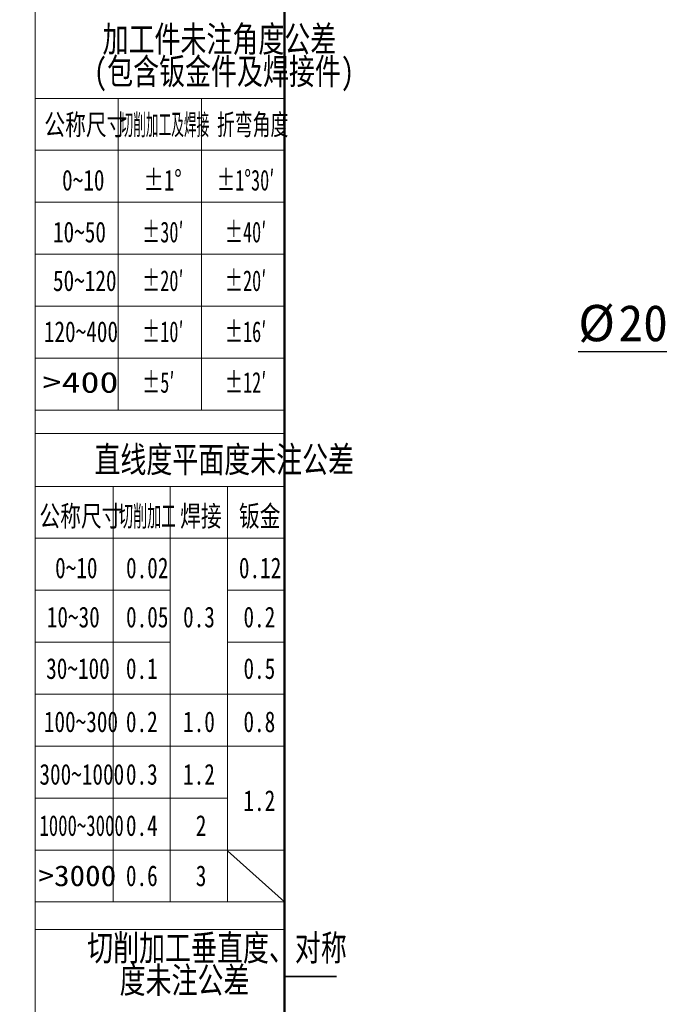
# Model space of a CAD drawing. Header units: millimetres. Extents: x -55 to 731, y 0 to 297.
# Tile 3 of 18: x -2 to 60, y 147 to 242. Entities that reach past the tile are written whole.
import ezdxf

# ---------------------------------------------------------------- set-up
doc = ezdxf.new("R2010")
doc.units = ezdxf.units.MM
doc.layers.add('标注层', color=150, linetype='Continuous')
doc.styles.add('SLDTEXTSTYLE1', font='仿宋_GB2312')
doc.styles.add('SLDTEXTSTYLE10', font='HYSWLONGFANGSONG.TTF', dxfattribs={"width": 0.610825, "bigfont": 'bigfont'})
doc.styles.add('SLDTEXTSTYLE11', font='HYSWLONGFANGSONG.TTF', dxfattribs={"width": 1.790313})
doc.styles.add('SLDTEXTSTYLE12', font='HYSWLONGFANGSONG.TTF', dxfattribs={"width": 0.681959, "bigfont": 'bigfont'})
doc.styles.add('SLDTEXTSTYLE13', font='HYSWLONGFANGSONG.TTF', dxfattribs={"width": 0.884144})
doc.styles.add('SLDTEXTSTYLE3', font='HYSWLONGFANGSONG.TTF', dxfattribs={"bigfont": 'bigfont'})
doc.styles.add('SLDTEXTSTYLE4', font='HYSWLONGFANGSONG.TTF')
doc.styles.add('SLDTEXTSTYLE6', font='HYSWLONGFANGSONG.TTF', dxfattribs={"width": 0.968558})
doc.styles.add('SLDTEXTSTYLE8', font='HYSWLONGFANGSONG.TTF', dxfattribs={"width": 1.466704})
doc.styles.add('SLDTEXTSTYLE9', font='HYSWLONGFANGSONG.TTF', dxfattribs={"width": 0.858748, "bigfont": 'bigfont'})
doc.dimstyles.new('SLDDIMSTYLE1', dxfattribs={"dimtxt": 3.5, "dimasz": 4, "dimexe": 0, "dimexo": 0.0625, "dimgap": 0.875, "dimtad": 0, "dimtih": 1, "dimtoh": 1, "dimlfac": 15, "dimrnd": 1e-09, "dimzin": 12, "dimdsep": 46, "dimtxsty": 'SLDTEXTSTYLE1', "dimsah": 1, "dimcen": 0, "dimadec": 0, "dimazin": 3, "dimtfac": 1, "dimtdec": 3, "dimtofl": 0, "dimtmove": 0, "dimatfit": 3, "dimfxl": 0, "dimfrac": 2, "dimtolj": 1, "dimtzin": 12, "dimarcsym": 0})

# ---------------------------------------------------------------- blocks, each defined once
blk = doc.blocks.new('SW_NOTE_17')
at = {"layer": '标注层', "color": 0, "char_height": 2.5, "attachment_point": 2, "style": 'SLDTEXTSTYLE3'}
for s, insert in [('\\M+189C1\\M+18D48\\M+18C8F\\M+196A2\\M+1928D\\M+18A70\\M+19378\\M+18CF6\\M+18DB7', (15.469, 3.223)), ('(\\M+195EF\\M+18ADC钣\\M+18BE0\\M+18C8F\\M+18B79焊\\M+190DA\\M+18C8F)', (15.915, 0.112))]:
    blk.add_mtext(s, dxfattribs=dict(at, insert=insert))
blk = doc.blocks.new('SW_NOTE_18')
at = {"layer": '标注层', "color": 0, "char_height": 2.5, "attachment_point": 2, "style": 'SLDTEXTSTYLE3'}
for s, insert in [('\\M+190D8\\M+18DED\\M+189C1\\M+18D48\\M+19082\\M+192BC\\M+19378\\M+18141对\\M+18FCC', (17.188, 3.223)), ('\\M+19378\\M+196A2\\M+1928D\\M+18CF6\\M+18DB7', (14.059, 0.112))]:
    blk.add_mtext(s, dxfattribs=dict(at, insert=insert))
blk = doc.blocks.new('_D_1')
at = {"layer": '标注层'}
for p, q in [((63.258, 209.608), (52.277, 209.608)), ((73.845, 203.496), (63.258, 209.608))]:
    blk.add_line(p, q, dxfattribs=at)
blk.add_solid([(73.845, 203.496), (70.63, 205.929), (70.13, 205.063)], dxfattribs=at)
at = {"layer": '标注层', "char_height": 3.5, "attachment_point": 1, "style": 'SLDTEXTSTYLE1'}
for s, insert in [('%%c', (52.277, 214.12)), ('204', (56.147, 214.12))]:
    blk.add_mtext(s, dxfattribs=dict(at, insert=insert))

msp = doc.modelspace()

# ---------------------------------------------------------------- linework, layer by layer
at = {"color": 7, "linetype": 'Continuous', "lineweight": 18}
msp.add_line((-0.00051, 297.39658), (-0.00051, 0.39658), dxfattribs=at)
at = {"color": 1, "linetype": 'Continuous', "lineweight": 18}
for p, q in [((-0.00051, 290.98945), (-0.00051, 0.39658)), ((7.99299, 233.9946), (-0.00051, 233.9946)), ((7.99299, 233.9946), (7.99299, 203.9946)), ((7.99299, 233.9946), (15.99299, 233.9946)), ((15.99299, 233.9946), (15.99299, 203.9946)), ((15.99299, 233.9946), (23.99593, 233.9946)), ((-0.00051, 228.9946), (23.99593, 228.9946)), ((-0.00051, 223.9946), (23.99593, 223.9946)), ((-0.00051, 218.9946), (23.99593, 218.9946)), ((-0.00051, 213.9946), (23.99593, 213.9946)), ((-0.00051, 208.9946), (23.99593, 208.9946)), ((-0.00051, 203.9946), (23.99593, 203.9946)), ((-0.00051, 201.74018), (23.99593, 201.74018)), ((7.49593, 196.65333), (-0.00051, 196.65333)), ((7.49593, 196.65333), (7.49593, 156.65333)), ((12.99593, 196.65333), (7.49593, 196.65333)), ((12.99593, 196.65333), (12.99593, 156.65333)), ((18.49593, 196.65333), (12.99593, 196.65333)), ((18.49593, 196.65333), (18.49593, 156.65333)), ((18.49593, 196.65333), (23.99593, 196.65333)), ((-0.00051, 191.65333), (23.99593, 191.65333)), ((-0.00051, 186.65333), (12.99593, 186.65333)), ((18.49593, 186.65333), (23.99593, 186.65333)), ((-0.00051, 181.65333), (12.99593, 181.65333)), ((18.49593, 181.65333), (23.99371, 181.65333)), ((-0.00051, 176.65333), (23.99593, 176.65333)), ((-0.00051, 171.65333), (23.99593, 171.65333)), ((-0.0048, 166.65333), (18.49593, 166.65333)), ((-0.00051, 161.65333), (23.99593, 161.65333)), ((18.49593, 161.59228), (23.99593, 156.65333)), ((-0.00051, 156.65333), (23.99593, 156.65333)), ((-0.00051, 154.00765), (23.99593, 154.00765))]:
    msp.add_line(p, q, dxfattribs=at)
at = {"color": 7, "linetype": 'Continuous', "lineweight": 50}
msp.add_line((23.99593, 5.98945), (23.99593, 290.98945), dxfattribs=at)
at = {"color": 7, "linetype": 'Continuous', "lineweight": 35}
msp.add_line((28.99593, 149.48945), (23.99593, 149.48945), dxfattribs=at)

# ---------------------------------------------------------------- block references
at = {"layer": '标注层', "color": 1}
for name, p in [('SW_NOTE_17', (2.25671, 237.72511)), ('SW_NOTE_18', (0.30817, 150.26988))]:
    msp.add_blockref(name, p, dxfattribs=at)

# ---------------------------------------------------------------- texts
for s, insert, char_height, attachment_point, style in [('\\M+18CF6\\M+18FCC\\M+18EDA\\M+190A1', (0.87287, 232.4656), 2, 1, 'SLDTEXTSTYLE3'), ('\\M+190D8\\M+18DED\\M+189C1\\M+18D48\\M+18B79焊\\M+190DA', (8.20287, 232.4656), 2, 1, 'SLDTEXTSTYLE10'), ('\\M+190DC\\M+19C5E\\M+18A70\\M+19378', (17.49418, 232.4656), 2, 1, 'SLDTEXTSTYLE9'), ('0~10', (2.58032, 227.12243), 2, 1, 'SLDTEXTSTYLE4'), ('±1°', (10.4111, 227.12243), 2, 1, 'SLDTEXTSTYLE6'), ('\\M+1817D1\\M+1818B30\\M+1818C', (17.49418, 227.12243), 2, 1, 'SLDTEXTSTYLE9'), ('10~50', (1.70254, 222.13222), 2, 1, 'SLDTEXTSTYLE4'), ('\\M+1817D30\\M+1818C', (10.27916, 222.13222), 2, 1, 'SLDTEXTSTYLE9'), ('\\M+1817D40\\M+1818C', (18.24418, 222.13222), 2, 1, 'SLDTEXTSTYLE9'), ('50~120', (1.70254, 217.44912), 2, 1, 'SLDTEXTSTYLE4'), ('\\M+1817D20\\M+1818C', (10.27916, 217.44912), 2, 1, 'SLDTEXTSTYLE9'), ('\\M+1817D20\\M+1818C', (18.24418, 217.44912), 2, 1, 'SLDTEXTSTYLE9'), ('120~400', (0.82476, 212.54392), 2, 1, 'SLDTEXTSTYLE4'), ('\\M+1817D10\\M+1818C', (10.27916, 212.54392), 2, 1, 'SLDTEXTSTYLE9'), ('\\M+1817D16\\M+1818C', (18.24556, 212.54392), 2, 1, 'SLDTEXTSTYLE9'), ('>400', (0.70053, 207.66126), 2, 1, 'SLDTEXTSTYLE11'), ('\\M+1817D5\\M+1818C', (10.27916, 207.66126), 2, 1, 'SLDTEXTSTYLE9'), ('\\M+1817D12\\M+1818C', (18.24556, 207.66126), 2, 1, 'SLDTEXTSTYLE9'), ('\\M+192BC线\\M+19378\\M+195BD\\M+196CA\\M+19378\\M+196A2\\M+1928D\\M+18CF6\\M+18DB7', (18.19141, 200.48856), 2.5, 2, 'SLDTEXTSTYLE3'), ('\\M+18CF6\\M+18FCC\\M+18EDA\\M+190A1', (0.39699, 194.79793), 2, 1, 'SLDTEXTSTYLE3'), ('\\M+190D8\\M+18DED\\M+189C1\\M+18D48', (8.04995, 194.79793), 2, 1, 'SLDTEXTSTYLE12'), ('焊\\M+190DA', (13.94468, 194.79793), 2, 1, 'SLDTEXTSTYLE3'), ('钣\\M+18BE0', (19.60933, 194.79793), 2, 1, 'SLDTEXTSTYLE3'), ('0~10', (1.90886, 189.80712), 2, 1, 'SLDTEXTSTYLE4'), ('0.02', (8.73868, 189.80712), 2, 1, 'SLDTEXTSTYLE4'), ('0.12', (19.60516, 189.80712), 2, 1, 'SLDTEXTSTYLE4'), ('10~30', (1.10752, 185.07717), 2, 1, 'SLDTEXTSTYLE4'), ('0.05', (8.73868, 185.07717), 2, 1, 'SLDTEXTSTYLE4'), ('0.3', (14.22896, 185.07717), 2, 1, 'SLDTEXTSTYLE4'), ('0.2', (20.04405, 185.07717), 2, 1, 'SLDTEXTSTYLE4'), ('30~100', (1.04816, 180.12307), 2, 1, 'SLDTEXTSTYLE4'), ('0.1', (8.72685, 180.12307), 2, 1, 'SLDTEXTSTYLE4'), ('0.5', (20.04405, 180.12307), 2, 1, 'SLDTEXTSTYLE4'), ('100~300', (0.82476, 175.00263), 2, 1, 'SLDTEXTSTYLE4'), ('0.2', (8.72685, 175.00263), 2, 1, 'SLDTEXTSTYLE4'), ('1.0', (14.22896, 175.00263), 2, 1, 'SLDTEXTSTYLE4'), ('0.8', (20.04405, 175.00263), 2, 1, 'SLDTEXTSTYLE4'), ('300~1000', (0.39845, 169.94445), 2, 1, 'SLDTEXTSTYLE4'), ('0.3', (8.72685, 169.94445), 2, 1, 'SLDTEXTSTYLE4'), ('1.2', (14.22896, 169.94445), 2, 1, 'SLDTEXTSTYLE4'), ('1.2', (20.04128, 167.40975), 2, 1, 'SLDTEXTSTYLE4'), ('1000~3000', (0.39845, 165.01199), 2, 1, 'SLDTEXTSTYLE13'), ('0.4', (8.72685, 165.01199), 2, 1, 'SLDTEXTSTYLE4'), ('2', (15.45403, 165.01199), 2, 1, 'SLDTEXTSTYLE4'), ('>3000', (0.30817, 160.17845), 2, 1, 'SLDTEXTSTYLE8'), ('0.6', (8.72685, 160.17845), 2, 1, 'SLDTEXTSTYLE4'), ('3', (15.45403, 160.17845), 2, 1, 'SLDTEXTSTYLE4')]:
    msp.add_mtext(s, dxfattribs=dict(at, insert=insert, char_height=char_height, attachment_point=attachment_point, style=style))

# ---------------------------------------------------------------- dimensions: what is measured, and where the dimension line sits
at = {"layer": '标注层'}
dim = msp.add_radius_dim(center=(79.73355, 200.09596), mpoint=(73.84458, 203.49596), text='%%c204', dimstyle='SLDDIMSTYLE1', override={"dimpost": '<>'}, dxfattribs=at)
dim.commit()
dim.dimension.update_dxf_attribs({"geometry": '_D_1', "text_midpoint": (57.26746, 211.64514), "dimtype": 164})

doc.saveas('drawing.dxf')
